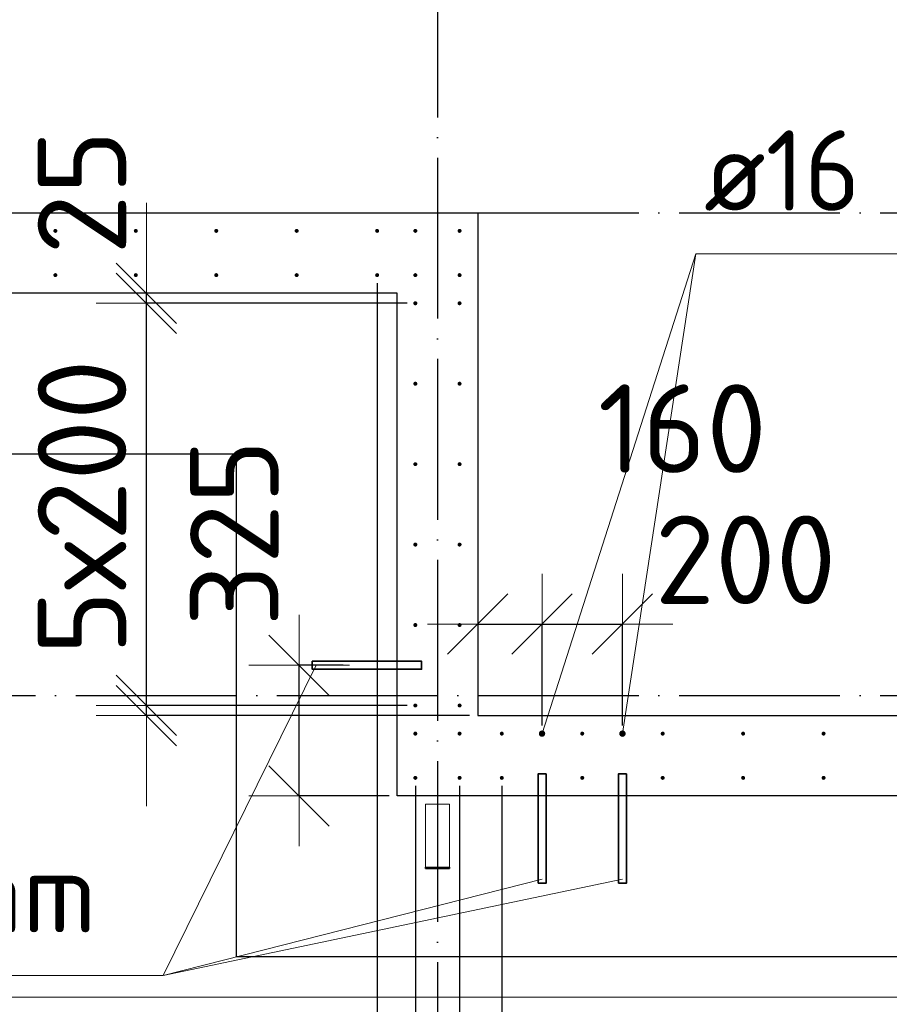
# Model space of a CAD drawing. Header units: millimetres. Extents: x 123094 to 184385, y 26948 to 48500.
# Tile 4 of 108: x 127561 to 129723, y 29232 to 31680. Entities that reach past the tile are written whole.
import ezdxf

# ---------------------------------------------------------------- set-up
doc = ezdxf.new("R2010")
doc.units = ezdxf.units.MM
doc.header["$PDMODE"] = 65
for name, pattern in [('______11', [500, 400, -50, 0, -50]), ('______2', [270, 200, -70]), ('______5', [1100, 800, -100, 100, -100])]:
    doc.linetypes.add(name, pattern=pattern)
for name, color, linetype, lineweight in [('Standard', 7, 'Continuous', 25), ('Арм.стержн. Выпуски', 180, 'Continuous', 35), ('Размерная линия_ общее', 7, 'Continuous', 13), ('Стальная конструкция_ общее', 7, 'Continuous', 25), ('Стена_ общее', 7, 'Continuous', 35), ('Фундамент_ общее', 7, 'Continuous', 35)]:
    doc.layers.add(name, color=color, linetype=linetype, lineweight=lineweight)
doc.layers.add('Осевая линия_ общее', color=7, linetype='______5', lineweight=13, true_color=0xa0a0a0)
doc.styles.add('ISOCPEUR', font='ISOCPEUR')
doc.dimstyles.new('DIMSTYLE_3', dxfattribs={"dimtxt": 220, "dimasz": 250, "dimexe": 0, "dimexo": 0, "dimgap": 110, "dimtad": 2, "dimdec": 0, "dimrnd": 5, "dimzin": 12, "dimdsep": 46, "dimtxsty": 'ISOCPEUR', "dimblk1": 'ALL_ML_STRICH', "dimblk2": 'ALL_ML_STRICH', "dimsah": 1, "dimcen": 0, "dimclrd": 7, "dimclre": 256, "dimclrt": 7, "dimadec": 0, "dimazin": 0, "dimtfac": 1, "dimtdec": 0, "dimtix": 1, "dimtmove": 2, "dimatfit": 3, "dimfxl": 0, "dimtzin": 0, "dimlwd": 0, "dimlwe": -3, "dimarcsym": 0})
doc.dimstyles.new('DIMSTYLE_5', dxfattribs={"dimtxt": 220, "dimasz": 250, "dimexe": 0, "dimexo": 0, "dimgap": 110, "dimtad": 2, "dimdec": 0, "dimrnd": 5, "dimzin": 12, "dimdsep": 46, "dimtxsty": 'ISOCPEUR', "dimblk1": 'ALL_ML_STRICH', "dimblk2": 'ALL_ML_STRICH', "dimsah": 1, "dimcen": 0, "dimclrd": 7, "dimclre": 256, "dimclrt": 7, "dimadec": 0, "dimazin": 0, "dimtfac": 1, "dimtdec": 0, "dimtix": 1, "dimtmove": 2, "dimatfit": 3, "dimfxl": 0, "dimtvp": 1.2, "dimtzin": 0, "dimlwd": 0, "dimlwe": -3, "dimarcsym": 0})
doc.dimstyles.new('DIMSTYLE_7', dxfattribs={"dimtxt": 220, "dimasz": 250, "dimexe": 0, "dimexo": 0, "dimgap": 110, "dimtad": 0, "dimdec": 0, "dimrnd": 5, "dimzin": 12, "dimdsep": 46, "dimtxsty": 'ISOCPEUR', "dimblk1": 'ALL_ML_STRICH', "dimblk2": 'ALL_ML_STRICH', "dimsah": 1, "dimcen": 0, "dimclrd": 7, "dimclre": 256, "dimclrt": 7, "dimadec": 0, "dimazin": 0, "dimtfac": 1, "dimtdec": 0, "dimtix": 1, "dimtmove": 2, "dimatfit": 3, "dimfxl": 0, "dimtvp": 1.2, "dimtzin": 0, "dimlwd": 0, "dimlwe": -3, "dimarcsym": 0})

# ---------------------------------------------------------------- blocks, each defined once
blk = doc.blocks.new('ALL_ML_STRICH')
at = {"color": 0, "linetype": 'ByBlock', "lineweight": -2}
for p, q in [((0, -0.5), (0, 0.5)), ((-0.3, -0.3), (0.3, 0.3)), ((-1, 0), (0.5, 0))]:
    blk.add_line(p, q, dxfattribs=at)
blk = doc.blocks.new('*D135')
at = {"layer": 'DEFPOINTS', "color": 7, "linetype": 'Continuous', "lineweight": 13, "transparency": 33554687}
for p in [(128700, 30445.4), (128700, 30177.2), (128860, 29905)]:
    blk.add_point(p, dxfattribs=at)
at = {"layer": 'Размерная линия_ общее', "color": 253, "linetype": 'Continuous', "lineweight": -2, "true_color": 0xa0a0a0, "transparency": 33554687}
for p, q in [((128700, 30177.2), (128700, 30177.2)), ((128860, 29925), (128860, 30177.2))]:
    blk.add_line(p, q, dxfattribs=at)
at = {"layer": 'Размерная линия_ общее', "color": 7, "linetype": 'Continuous', "lineweight": -2, "transparency": 33554687}
blk.add_line((128700, 30177.2), (128860, 30177.2), dxfattribs=at)
at = {"layer": 'Размерная линия_ общее', "color": 7, "linetype": 'Continuous', "lineweight": 13, "transparency": 33554687, "xscale": 250, "yscale": 250, "zscale": 250, "rotation": 180}
blk.add_blockref('ALL_ML_STRICH', (128700, 30177.2), dxfattribs=at)
at = {"layer": 'Размерная линия_ общее', "color": 7, "linetype": 'Continuous', "lineweight": 13, "transparency": 33554687, "xscale": 250, "yscale": 250, "zscale": 250}
blk.add_blockref('ALL_ML_STRICH', (128860, 30177.2), dxfattribs=at)
at = {"layer": 'Размерная линия_ общее', "color": 7, "linetype": 'Continuous', "lineweight": 13, "transparency": 33554687, "insert": (129208.9, 30663.4), "char_height": 220, "width": 660, "attachment_point": 5, "style": 'ISOCPEUR'}
blk.add_mtext('\\A1;{160}', dxfattribs=at)
blk = doc.blocks.new('*D136')
at = {"layer": 'DEFPOINTS', "color": 7, "linetype": 'Continuous', "lineweight": 13, "transparency": 33554687}
for p in [(128860, 30177.2), (128860, 29905), (129060, 29905)]:
    blk.add_point(p, dxfattribs=at)
at = {"layer": 'Размерная линия_ общее', "color": 253, "linetype": 'Continuous', "lineweight": -2, "true_color": 0xa0a0a0, "transparency": 33554687}
for p, q in [((128860, 29925), (128860, 30177.2)), ((129060, 29925), (129060, 30177.2))]:
    blk.add_line(p, q, dxfattribs=at)
at = {"layer": 'Размерная линия_ общее', "color": 7, "linetype": 'Continuous', "lineweight": -2, "transparency": 33554687}
blk.add_line((128860, 30177.2), (129060, 30177.2), dxfattribs=at)
at = {"layer": 'Размерная линия_ общее', "color": 7, "linetype": 'Continuous', "lineweight": 13, "transparency": 33554687, "xscale": 250, "yscale": 250, "zscale": 250, "rotation": 180}
blk.add_blockref('ALL_ML_STRICH', (128860, 30177.2), dxfattribs=at)
at = {"layer": 'Размерная линия_ общее', "color": 7, "linetype": 'Continuous', "lineweight": 13, "transparency": 33554687, "xscale": 250, "yscale": 250, "zscale": 250}
blk.add_blockref('ALL_ML_STRICH', (129060, 30177.2), dxfattribs=at)
at = {"layer": 'Размерная линия_ общее', "color": 7, "linetype": 'Continuous', "lineweight": 13, "transparency": 33554687, "insert": (129365.8, 30337.2), "char_height": 220, "width": 660, "attachment_point": 5, "style": 'ISOCPEUR'}
blk.add_mtext('\\A1;{200}', dxfattribs=at)
blk = doc.blocks.new('*D207')
at = {"layer": 'DEFPOINTS', "color": 7, "linetype": 'Continuous', "lineweight": 13, "transparency": 33554687}
for p in [(128385.2, 30075), (128256, 29750), (128500, 29750)]:
    blk.add_point(p, dxfattribs=at)
at = {"layer": 'Размерная линия_ общее', "color": 253, "linetype": 'Continuous', "lineweight": -2, "true_color": 0xa0a0a0, "transparency": 33554687}
for p, q in [((128365.2, 30075), (128256, 30075)), ((128480, 29750), (128256, 29750))]:
    blk.add_line(p, q, dxfattribs=at)
at = {"layer": 'Размерная линия_ общее', "color": 7, "linetype": 'Continuous', "lineweight": -2, "transparency": 33554687}
blk.add_line((128256, 29750), (128256, 30075), dxfattribs=at)
at = {"layer": 'Размерная линия_ общее', "color": 7, "linetype": 'Continuous', "lineweight": 13, "transparency": 33554687, "xscale": 250, "yscale": 250, "zscale": 250}
for p, rotation in [((128256, 30075), 90), ((128256, 29750), 270)]:
    blk.add_blockref('ALL_ML_STRICH', p, dxfattribs=dict(at, rotation=rotation))
at = {"layer": 'Размерная линия_ общее', "color": 7, "linetype": 'Continuous', "lineweight": 13, "transparency": 33554687, "insert": (128095, 30404), "char_height": 220, "width": 660, "attachment_point": 5, "rotation": 90, "style": 'ISOCPEUR'}
blk.add_mtext('\\A1;{325}', dxfattribs=at)
blk = doc.blocks.new('*D208')
at = {"layer": 'DEFPOINTS', "color": 7, "linetype": 'Continuous', "lineweight": 13, "transparency": 33554687}
for p in [(128545, 29975), (127876.2, 29950), (128700, 29950)]:
    blk.add_point(p, dxfattribs=at)
at = {"layer": 'Размерная линия_ общее', "color": 253, "linetype": 'Continuous', "lineweight": -2, "true_color": 0xa0a0a0, "transparency": 33554687}
for p, q in [((128525, 29975), (127876.2, 29975)), ((128680, 29950), (127876.2, 29950))]:
    blk.add_line(p, q, dxfattribs=at)
at = {"layer": 'Размерная линия_ общее', "color": 7, "linetype": 'Continuous', "lineweight": -2, "transparency": 33554687}
blk.add_line((127876.2, 29950), (127876.2, 29975), dxfattribs=at)
at = {"layer": 'Размерная линия_ общее', "color": 7, "linetype": 'Continuous', "lineweight": 13, "transparency": 33554687, "xscale": 250, "yscale": 250, "zscale": 250}
for p, rotation in [((127876.2, 29950), 270), ((127876.2, 29975), 90)]:
    blk.add_blockref('ALL_ML_STRICH', p, dxfattribs=dict(at, rotation=rotation))
at = {"layer": 'Размерная линия_ общее', "color": 7, "linetype": 'Continuous', "lineweight": 13, "transparency": 33554687, "insert": (127323.6, 30234.2), "char_height": 220, "width": 440, "attachment_point": 5, "rotation": 90, "style": 'ISOCPEUR'}
blk.add_mtext('\\A1;{25}', dxfattribs=at)
blk = doc.blocks.new('*D209')
at = {"layer": 'DEFPOINTS', "color": 7, "linetype": 'Continuous', "lineweight": 13, "transparency": 33554687}
for p in [(128545, 30975), (127876.2, 29975), (128545, 29975)]:
    blk.add_point(p, dxfattribs=at)
at = {"layer": 'Размерная линия_ общее', "color": 253, "linetype": 'Continuous', "lineweight": -2, "true_color": 0xa0a0a0, "transparency": 33554687}
for p, q in [((128525, 30975), (127876.2, 30975)), ((128525, 29975), (127876.2, 29975))]:
    blk.add_line(p, q, dxfattribs=at)
at = {"layer": 'Размерная линия_ общее', "color": 7, "linetype": 'Continuous', "lineweight": -2, "transparency": 33554687}
blk.add_line((127876.2, 29975), (127876.2, 30975), dxfattribs=at)
at = {"layer": 'Размерная линия_ общее', "color": 7, "linetype": 'Continuous', "lineweight": 13, "transparency": 33554687, "xscale": 250, "yscale": 250, "zscale": 250}
for p, rotation in [((127876.2, 30975), 90), ((127876.2, 29975), 270)]:
    blk.add_blockref('ALL_ML_STRICH', p, dxfattribs=dict(at, rotation=rotation))
at = {"layer": 'Размерная линия_ общее', "color": 7, "linetype": 'Continuous', "lineweight": 13, "transparency": 33554687, "insert": (127606.2, 30101), "char_height": 220, "width": 11, "attachment_point": 1, "rotation": 90, "line_spacing_factor": 0.60241, "style": 'ISOCPEUR'}
blk.add_mtext('5х200', dxfattribs=at)
blk = doc.blocks.new('*D210')
at = {"layer": 'DEFPOINTS', "color": 7, "linetype": 'Continuous', "lineweight": 13, "transparency": 33554687}
for p in [(128054.7, 31000), (127876.2, 30975), (128545, 30975)]:
    blk.add_point(p, dxfattribs=at)
at = {"layer": 'Размерная линия_ общее', "color": 253, "linetype": 'Continuous', "lineweight": -2, "true_color": 0xa0a0a0, "transparency": 33554687}
for p, q in [((127876.2, 31000), (127876.2, 31000)), ((128525, 30975), (127876.2, 30975))]:
    blk.add_line(p, q, dxfattribs=at)
at = {"layer": 'Размерная линия_ общее', "color": 7, "linetype": 'Continuous', "lineweight": -2, "transparency": 33554687}
blk.add_line((127876.2, 30975), (127876.2, 31000), dxfattribs=at)
at = {"layer": 'Размерная линия_ общее', "color": 7, "linetype": 'Continuous', "lineweight": 13, "transparency": 33554687, "xscale": 250, "yscale": 250, "zscale": 250}
for p, rotation in [((127876.2, 30975), 270), ((127876.2, 31000), 90)]:
    blk.add_blockref('ALL_ML_STRICH', p, dxfattribs=dict(at, rotation=rotation))
at = {"layer": 'Размерная линия_ общее', "color": 7, "linetype": 'Continuous', "lineweight": 13, "transparency": 33554687, "insert": (127716.1, 31250.8), "char_height": 220, "width": 440, "attachment_point": 5, "rotation": 90, "style": 'ISOCPEUR'}
blk.add_mtext('\\A1;{25}', dxfattribs=at)
blk = doc.blocks.new('*D614')
at = {"layer": 'DEFPOINTS', "color": 7, "linetype": 'Continuous', "lineweight": 13, "transparency": 33554687}
for p in [(125450, 31045), (128450, 31045), (125450, 28639)]:
    blk.add_point(p, dxfattribs=at)
at = {"layer": 'Размерная линия_ общее', "color": 253, "linetype": 'Continuous', "lineweight": -2, "true_color": 0xa0a0a0, "transparency": 33554687}
for p, q in [((125450, 31025), (125450, 28639)), ((128450, 31025), (128450, 28639))]:
    blk.add_line(p, q, dxfattribs=at)
at = {"layer": 'Размерная линия_ общее', "color": 7, "linetype": 'Continuous', "lineweight": -2, "transparency": 33554687}
blk.add_line((125450, 28639), (128450, 28639), dxfattribs=at)
at = {"layer": 'Размерная линия_ общее', "color": 7, "linetype": 'Continuous', "lineweight": 13, "transparency": 33554687, "xscale": 250, "yscale": 250, "zscale": 250, "rotation": 180}
blk.add_blockref('ALL_ML_STRICH', (125450, 28639), dxfattribs=at)
at = {"layer": 'Размерная линия_ общее', "color": 7, "linetype": 'Continuous', "lineweight": 13, "transparency": 33554687, "xscale": 250, "yscale": 250, "zscale": 250}
blk.add_blockref('ALL_ML_STRICH', (128450, 28639), dxfattribs=at)
at = {"layer": 'Размерная линия_ общее', "color": 7, "linetype": 'Continuous', "lineweight": 13, "transparency": 33554687, "insert": (126136, 28909), "char_height": 220, "width": 11, "attachment_point": 1, "line_spacing_factor": 0.60241, "style": 'ISOCPEUR'}
blk.add_mtext('15х200=3000', dxfattribs=at)
blk = doc.blocks.new('*D615')
at = {"layer": 'DEFPOINTS', "color": 7, "linetype": 'Continuous', "lineweight": 13, "transparency": 33554687}
for p in [(128450, 31045), (128545, 29795), (128450, 28639)]:
    blk.add_point(p, dxfattribs=at)
at = {"layer": 'Размерная линия_ общее', "color": 253, "linetype": 'Continuous', "lineweight": -2, "true_color": 0xa0a0a0, "transparency": 33554687}
for p, q in [((128450, 31025), (128450, 28639)), ((128545, 29775), (128545, 28639))]:
    blk.add_line(p, q, dxfattribs=at)
at = {"layer": 'Размерная линия_ общее', "color": 7, "linetype": 'Continuous', "lineweight": -2, "transparency": 33554687}
blk.add_line((128450, 28639), (128545, 28639), dxfattribs=at)
at = {"layer": 'Размерная линия_ общее', "color": 7, "linetype": 'Continuous', "lineweight": 13, "transparency": 33554687, "xscale": 250, "yscale": 250, "zscale": 250}
blk.add_blockref('ALL_ML_STRICH', (128545, 28639), dxfattribs=at)
at = {"layer": 'Размерная линия_ общее', "color": 7, "linetype": 'Continuous', "lineweight": 13, "transparency": 33554687, "xscale": 250, "yscale": 250, "zscale": 250, "rotation": 180}
blk.add_blockref('ALL_ML_STRICH', (128450, 28639), dxfattribs=at)
at = {"layer": 'Размерная линия_ общее', "color": 7, "linetype": 'Continuous', "lineweight": 13, "transparency": 33554687, "insert": (128236.1, 28453.7), "char_height": 220, "width": 440, "attachment_point": 5, "style": 'ISOCPEUR'}
blk.add_mtext('\\A1;{95}', dxfattribs=at)
blk = doc.blocks.new('*D616')
at = {"layer": 'DEFPOINTS', "color": 7, "linetype": 'Continuous', "lineweight": 13, "transparency": 33554687}
for p in [(128545, 29795), (128655, 29795), (128545, 28639)]:
    blk.add_point(p, dxfattribs=at)
at = {"layer": 'Размерная линия_ общее', "color": 253, "linetype": 'Continuous', "lineweight": -2, "true_color": 0xa0a0a0, "transparency": 33554687}
for p, q in [((128545, 29775), (128545, 28639)), ((128655, 29775), (128655, 28639))]:
    blk.add_line(p, q, dxfattribs=at)
at = {"layer": 'Размерная линия_ общее', "color": 7, "linetype": 'Continuous', "lineweight": -2, "transparency": 33554687}
blk.add_line((128545, 28639), (128655, 28639), dxfattribs=at)
at = {"layer": 'Размерная линия_ общее', "color": 7, "linetype": 'Continuous', "lineweight": 13, "transparency": 33554687, "xscale": 250, "yscale": 250, "zscale": 250}
blk.add_blockref('ALL_ML_STRICH', (128655, 28639), dxfattribs=at)
at = {"layer": 'Размерная линия_ общее', "color": 7, "linetype": 'Continuous', "lineweight": 13, "transparency": 33554687, "xscale": 250, "yscale": 250, "zscale": 250, "rotation": 180}
blk.add_blockref('ALL_ML_STRICH', (128545, 28639), dxfattribs=at)
at = {"layer": 'Размерная линия_ общее', "color": 7, "linetype": 'Continuous', "lineweight": 13, "transparency": 33554687, "insert": (129118.6, 28452.5), "char_height": 220, "width": 660, "attachment_point": 5, "style": 'ISOCPEUR'}
blk.add_mtext('\\A1;{110}', dxfattribs=at)
blk = doc.blocks.new('*D617')
at = {"layer": 'DEFPOINTS', "color": 7, "linetype": 'Continuous', "lineweight": 13, "transparency": 33554687}
for p in [(128655, 29795), (128760, 29795), (128655, 28639)]:
    blk.add_point(p, dxfattribs=at)
at = {"layer": 'Размерная линия_ общее', "color": 253, "linetype": 'Continuous', "lineweight": -2, "true_color": 0xa0a0a0, "transparency": 33554687}
for p, q in [((128655, 29775), (128655, 28639)), ((128760, 29775), (128760, 28639))]:
    blk.add_line(p, q, dxfattribs=at)
at = {"layer": 'Размерная линия_ общее', "color": 7, "linetype": 'Continuous', "lineweight": -2, "transparency": 33554687}
blk.add_line((128655, 28639), (128760, 28639), dxfattribs=at)
at = {"layer": 'Размерная линия_ общее', "color": 7, "linetype": 'Continuous', "lineweight": 13, "transparency": 33554687, "xscale": 250, "yscale": 250, "zscale": 250}
blk.add_blockref('ALL_ML_STRICH', (128760, 28639), dxfattribs=at)
at = {"layer": 'Размерная линия_ общее', "color": 7, "linetype": 'Continuous', "lineweight": 13, "transparency": 33554687, "xscale": 250, "yscale": 250, "zscale": 250, "rotation": 180}
blk.add_blockref('ALL_ML_STRICH', (128655, 28639), dxfattribs=at)
at = {"layer": 'Размерная линия_ общее', "color": 7, "linetype": 'Continuous', "lineweight": 13, "transparency": 33554687, "insert": (129031.8, 29098.9), "char_height": 220, "width": 660, "attachment_point": 5, "style": 'ISOCPEUR'}
blk.add_mtext('\\A1;{105}', dxfattribs=at)
blk = doc.blocks.new('*D618')
at = {"layer": 'DEFPOINTS', "color": 7, "linetype": 'Continuous', "lineweight": 13, "transparency": 33554687}
for p in [(128760, 29795), (132360, 29795), (128760, 28639)]:
    blk.add_point(p, dxfattribs=at)
at = {"layer": 'Размерная линия_ общее', "color": 253, "linetype": 'Continuous', "lineweight": -2, "true_color": 0xa0a0a0, "transparency": 33554687}
for p, q in [((128760, 29775), (128760, 28639)), ((132360, 29775), (132360, 28639))]:
    blk.add_line(p, q, dxfattribs=at)
at = {"layer": 'Размерная линия_ общее', "color": 7, "linetype": 'Continuous', "lineweight": -2, "transparency": 33554687}
blk.add_line((128760, 28639), (132360, 28639), dxfattribs=at)
at = {"layer": 'Размерная линия_ общее', "color": 7, "linetype": 'Continuous', "lineweight": 13, "transparency": 33554687, "xscale": 250, "yscale": 250, "zscale": 250, "rotation": 180}
blk.add_blockref('ALL_ML_STRICH', (128760, 28639), dxfattribs=at)
at = {"layer": 'Размерная линия_ общее', "color": 7, "linetype": 'Continuous', "lineweight": 13, "transparency": 33554687, "xscale": 250, "yscale": 250, "zscale": 250}
blk.add_blockref('ALL_ML_STRICH', (132360, 28639), dxfattribs=at)
at = {"layer": 'Размерная линия_ общее', "color": 7, "linetype": 'Continuous', "lineweight": 13, "transparency": 33554687, "insert": (129746, 28909), "char_height": 220, "width": 11, "attachment_point": 1, "line_spacing_factor": 0.60241, "style": 'ISOCPEUR'}
blk.add_mtext('18х200=3600', dxfattribs=at)

msp = doc.modelspace()

# ---------------------------------------------------------------- hatches: boundary and pattern name
at = {"layer": 'Арм.стержн. Выпуски', "linetype": 'Continuous', "lineweight": 35, "transparency": 33554687}
for color, points in [(4, [(127655, 31155), (127654.6, 31156.9), (127653.5, 31158.5), (127651.9, 31159.6), (127650, 31160), (127648.1, 31159.6), (127646.5, 31158.5), (127645.4, 31156.9), (127645, 31155), (127645.4, 31153.1), (127646.5, 31151.5), (127648.1, 31150.4), (127650, 31150), (127651.9, 31150.4), (127653.5, 31151.5), (127654.6, 31153.1)]), (4, [(127855, 31155), (127854.6, 31156.9), (127853.5, 31158.5), (127851.9, 31159.6), (127850, 31160), (127848.1, 31159.6), (127846.5, 31158.5), (127845.4, 31156.9), (127845, 31155), (127845.4, 31153.1), (127846.5, 31151.5), (127848.1, 31150.4), (127850, 31150), (127851.9, 31150.4), (127853.5, 31151.5), (127854.6, 31153.1)]), (4, [(128055, 31155), (128054.6, 31156.9), (128053.5, 31158.5), (128051.9, 31159.6), (128050, 31160), (128048.1, 31159.6), (128046.5, 31158.5), (128045.4, 31156.9), (128045, 31155), (128045.4, 31153.1), (128046.5, 31151.5), (128048.1, 31150.4), (128050, 31150), (128051.9, 31150.4), (128053.5, 31151.5), (128054.6, 31153.1)]), (4, [(128255, 31155), (128254.6, 31156.9), (128253.5, 31158.5), (128251.9, 31159.6), (128250, 31160), (128248.1, 31159.6), (128246.5, 31158.5), (128245.4, 31156.9), (128245, 31155), (128245.4, 31153.1), (128246.5, 31151.5), (128248.1, 31150.4), (128250, 31150), (128251.9, 31150.4), (128253.5, 31151.5), (128254.6, 31153.1)]), (4, [(128455, 31155), (128454.6, 31156.9), (128453.5, 31158.5), (128451.9, 31159.6), (128450, 31160), (128448.1, 31159.6), (128446.5, 31158.5), (128445.4, 31156.9), (128445, 31155), (128445.4, 31153.1), (128446.5, 31151.5), (128448.1, 31150.4), (128450, 31150), (128451.9, 31150.4), (128453.5, 31151.5), (128454.6, 31153.1)]), (4, [(128550, 31155), (128549.6, 31156.9), (128548.5, 31158.5), (128546.9, 31159.6), (128545, 31160), (128543.1, 31159.6), (128541.5, 31158.5), (128540.4, 31156.9), (128540, 31155), (128540.4, 31153.1), (128541.5, 31151.5), (128543.1, 31150.4), (128545, 31150), (128546.9, 31150.4), (128548.5, 31151.5), (128549.6, 31153.1)]), (4, [(128660, 31155), (128659.6, 31156.9), (128658.5, 31158.5), (128656.9, 31159.6), (128655, 31160), (128653.1, 31159.6), (128651.5, 31158.5), (128650.4, 31156.9), (128650, 31155), (128650.4, 31153.1), (128651.5, 31151.5), (128653.1, 31150.4), (128655, 31150), (128656.9, 31150.4), (128658.5, 31151.5), (128659.6, 31153.1)]), (4, [(127655, 31045), (127654.6, 31046.9), (127653.5, 31048.5), (127651.9, 31049.6), (127650, 31050), (127648.1, 31049.6), (127646.5, 31048.5), (127645.4, 31046.9), (127645, 31045), (127645.4, 31043.1), (127646.5, 31041.5), (127648.1, 31040.4), (127650, 31040), (127651.9, 31040.4), (127653.5, 31041.5), (127654.6, 31043.1)]), (4, [(127855, 31045), (127854.6, 31046.9), (127853.5, 31048.5), (127851.9, 31049.6), (127850, 31050), (127848.1, 31049.6), (127846.5, 31048.5), (127845.4, 31046.9), (127845, 31045), (127845.4, 31043.1), (127846.5, 31041.5), (127848.1, 31040.4), (127850, 31040), (127851.9, 31040.4), (127853.5, 31041.5), (127854.6, 31043.1)]), (4, [(128055, 31045), (128054.6, 31046.9), (128053.5, 31048.5), (128051.9, 31049.6), (128050, 31050), (128048.1, 31049.6), (128046.5, 31048.5), (128045.4, 31046.9), (128045, 31045), (128045.4, 31043.1), (128046.5, 31041.5), (128048.1, 31040.4), (128050, 31040), (128051.9, 31040.4), (128053.5, 31041.5), (128054.6, 31043.1)]), (4, [(128255, 31045), (128254.6, 31046.9), (128253.5, 31048.5), (128251.9, 31049.6), (128250, 31050), (128248.1, 31049.6), (128246.5, 31048.5), (128245.4, 31046.9), (128245, 31045), (128245.4, 31043.1), (128246.5, 31041.5), (128248.1, 31040.4), (128250, 31040), (128251.9, 31040.4), (128253.5, 31041.5), (128254.6, 31043.1)]), (4, [(128455, 31045), (128454.6, 31046.9), (128453.5, 31048.5), (128451.9, 31049.6), (128450, 31050), (128448.1, 31049.6), (128446.5, 31048.5), (128445.4, 31046.9), (128445, 31045), (128445.4, 31043.1), (128446.5, 31041.5), (128448.1, 31040.4), (128450, 31040), (128451.9, 31040.4), (128453.5, 31041.5), (128454.6, 31043.1)]), (4, [(128550, 31045), (128549.6, 31046.9), (128548.5, 31048.5), (128546.9, 31049.6), (128545, 31050), (128543.1, 31049.6), (128541.5, 31048.5), (128540.4, 31046.9), (128540, 31045), (128540.4, 31043.1), (128541.5, 31041.5), (128543.1, 31040.4), (128545, 31040), (128546.9, 31040.4), (128548.5, 31041.5), (128549.6, 31043.1)]), (4, [(128660, 31045), (128659.6, 31046.9), (128658.5, 31048.5), (128656.9, 31049.6), (128655, 31050), (128653.1, 31049.6), (128651.5, 31048.5), (128650.4, 31046.9), (128650, 31045), (128650.4, 31043.1), (128651.5, 31041.5), (128653.1, 31040.4), (128655, 31040), (128656.9, 31040.4), (128658.5, 31041.5), (128659.6, 31043.1)]), (4, [(128550, 30975), (128549.6, 30976.9), (128548.5, 30978.5), (128546.9, 30979.6), (128545, 30980), (128543.1, 30979.6), (128541.5, 30978.5), (128540.4, 30976.9), (128540, 30975), (128540.4, 30973.1), (128541.5, 30971.5), (128543.1, 30970.4), (128545, 30970), (128546.9, 30970.4), (128548.5, 30971.5), (128549.6, 30973.1)]), (4, [(128660, 30975), (128659.6, 30976.9), (128658.5, 30978.5), (128656.9, 30979.6), (128655, 30980), (128653.1, 30979.6), (128651.5, 30978.5), (128650.4, 30976.9), (128650, 30975), (128650.4, 30973.1), (128651.5, 30971.5), (128653.1, 30970.4), (128655, 30970), (128656.9, 30970.4), (128658.5, 30971.5), (128659.6, 30973.1)]), (4, [(128550, 30775), (128549.6, 30776.9), (128548.5, 30778.5), (128546.9, 30779.6), (128545, 30780), (128543.1, 30779.6), (128541.5, 30778.5), (128540.4, 30776.9), (128540, 30775), (128540.4, 30773.1), (128541.5, 30771.5), (128543.1, 30770.4), (128545, 30770), (128546.9, 30770.4), (128548.5, 30771.5), (128549.6, 30773.1)]), (4, [(128660, 30775), (128659.6, 30776.9), (128658.5, 30778.5), (128656.9, 30779.6), (128655, 30780), (128653.1, 30779.6), (128651.5, 30778.5), (128650.4, 30776.9), (128650, 30775), (128650.4, 30773.1), (128651.5, 30771.5), (128653.1, 30770.4), (128655, 30770), (128656.9, 30770.4), (128658.5, 30771.5), (128659.6, 30773.1)]), (4, [(128550, 30575), (128549.6, 30576.9), (128548.5, 30578.5), (128546.9, 30579.6), (128545, 30580), (128543.1, 30579.6), (128541.5, 30578.5), (128540.4, 30576.9), (128540, 30575), (128540.4, 30573.1), (128541.5, 30571.5), (128543.1, 30570.4), (128545, 30570), (128546.9, 30570.4), (128548.5, 30571.5), (128549.6, 30573.1)]), (4, [(128660, 30575), (128659.6, 30576.9), (128658.5, 30578.5), (128656.9, 30579.6), (128655, 30580), (128653.1, 30579.6), (128651.5, 30578.5), (128650.4, 30576.9), (128650, 30575), (128650.4, 30573.1), (128651.5, 30571.5), (128653.1, 30570.4), (128655, 30570), (128656.9, 30570.4), (128658.5, 30571.5), (128659.6, 30573.1)]), (4, [(128550, 30375), (128549.6, 30376.9), (128548.5, 30378.5), (128546.9, 30379.6), (128545, 30380), (128543.1, 30379.6), (128541.5, 30378.5), (128540.4, 30376.9), (128540, 30375), (128540.4, 30373.1), (128541.5, 30371.5), (128543.1, 30370.4), (128545, 30370), (128546.9, 30370.4), (128548.5, 30371.5), (128549.6, 30373.1)]), (4, [(128660, 30375), (128659.6, 30376.9), (128658.5, 30378.5), (128656.9, 30379.6), (128655, 30380), (128653.1, 30379.6), (128651.5, 30378.5), (128650.4, 30376.9), (128650, 30375), (128650.4, 30373.1), (128651.5, 30371.5), (128653.1, 30370.4), (128655, 30370), (128656.9, 30370.4), (128658.5, 30371.5), (128659.6, 30373.1)]), (4, [(128550, 30175), (128549.6, 30176.9), (128548.5, 30178.5), (128546.9, 30179.6), (128545, 30180), (128543.1, 30179.6), (128541.5, 30178.5), (128540.4, 30176.9), (128540, 30175), (128540.4, 30173.1), (128541.5, 30171.5), (128543.1, 30170.4), (128545, 30170), (128546.9, 30170.4), (128548.5, 30171.5), (128549.6, 30173.1)]), (4, [(128660, 30175), (128659.6, 30176.9), (128658.5, 30178.5), (128656.9, 30179.6), (128655, 30180), (128653.1, 30179.6), (128651.5, 30178.5), (128650.4, 30176.9), (128650, 30175), (128650.4, 30173.1), (128651.5, 30171.5), (128653.1, 30170.4), (128655, 30170), (128656.9, 30170.4), (128658.5, 30171.5), (128659.6, 30173.1)]), (4, [(128550, 29975), (128549.6, 29976.9), (128548.5, 29978.5), (128546.9, 29979.6), (128545, 29980), (128543.1, 29979.6), (128541.5, 29978.5), (128540.4, 29976.9), (128540, 29975), (128540.4, 29973.1), (128541.5, 29971.5), (128543.1, 29970.4), (128545, 29970), (128546.9, 29970.4), (128548.5, 29971.5), (128549.6, 29973.1)]), (4, [(128660, 29975), (128659.6, 29976.9), (128658.5, 29978.5), (128656.9, 29979.6), (128655, 29980), (128653.1, 29979.6), (128651.5, 29978.5), (128650.4, 29976.9), (128650, 29975), (128650.4, 29973.1), (128651.5, 29971.5), (128653.1, 29970.4), (128655, 29970), (128656.9, 29970.4), (128658.5, 29971.5), (128659.6, 29973.1)]), (4, [(128550, 29905), (128549.6, 29906.9), (128548.5, 29908.5), (128546.9, 29909.6), (128545, 29910), (128543.1, 29909.6), (128541.5, 29908.5), (128540.4, 29906.9), (128540, 29905), (128540.4, 29903.1), (128541.5, 29901.5), (128543.1, 29900.4), (128545, 29900), (128546.9, 29900.4), (128548.5, 29901.5), (128549.6, 29903.1)]), (4, [(128550, 29905), (128549.6, 29906.9), (128548.5, 29908.5), (128546.9, 29909.6), (128545, 29910), (128543.1, 29909.6), (128541.5, 29908.5), (128540.4, 29906.9), (128540, 29905), (128540.4, 29903.1), (128541.5, 29901.5), (128543.1, 29900.4), (128545, 29900), (128546.9, 29900.4), (128548.5, 29901.5), (128549.6, 29903.1)]), (4, [(128660, 29905), (128659.6, 29906.9), (128658.5, 29908.5), (128656.9, 29909.6), (128655, 29910), (128653.1, 29909.6), (128651.5, 29908.5), (128650.4, 29906.9), (128650, 29905), (128650.4, 29903.1), (128651.5, 29901.5), (128653.1, 29900.4), (128655, 29900), (128656.9, 29900.4), (128658.5, 29901.5), (128659.6, 29903.1)]), (4, [(128660, 29905), (128659.6, 29906.9), (128658.5, 29908.5), (128656.9, 29909.6), (128655, 29910), (128653.1, 29909.6), (128651.5, 29908.5), (128650.4, 29906.9), (128650, 29905), (128650.4, 29903.1), (128651.5, 29901.5), (128653.1, 29900.4), (128655, 29900), (128656.9, 29900.4), (128658.5, 29901.5), (128659.6, 29903.1)]), (4, [(128765, 29905), (128764.6, 29906.9), (128763.5, 29908.5), (128761.9, 29909.6), (128760, 29910), (128758.1, 29909.6), (128756.5, 29908.5), (128755.4, 29906.9), (128755, 29905), (128755.4, 29903.1), (128756.5, 29901.5), (128758.1, 29900.4), (128760, 29900), (128761.9, 29900.4), (128763.5, 29901.5), (128764.6, 29903.1)]), (7, [(128868, 29905), (128867.4, 29908.1), (128865.7, 29910.7), (128863.1, 29912.4), (128860, 29913), (128856.9, 29912.4), (128854.3, 29910.7), (128852.6, 29908.1), (128852, 29905), (128852.6, 29901.9), (128854.3, 29899.3), (128856.9, 29897.6), (128860, 29897), (128863.1, 29897.6), (128865.7, 29899.3), (128867.4, 29901.9)]), (4, [(128965, 29905), (128964.6, 29906.9), (128963.5, 29908.5), (128961.9, 29909.6), (128960, 29910), (128958.1, 29909.6), (128956.5, 29908.5), (128955.4, 29906.9), (128955, 29905), (128955.4, 29903.1), (128956.5, 29901.5), (128958.1, 29900.4), (128960, 29900), (128961.9, 29900.4), (128963.5, 29901.5), (128964.6, 29903.1)]), (7, [(129068, 29905), (129067.4, 29908.1), (129065.7, 29910.7), (129063.1, 29912.4), (129060, 29913), (129056.9, 29912.4), (129054.3, 29910.7), (129052.6, 29908.1), (129052, 29905), (129052.6, 29901.9), (129054.3, 29899.3), (129056.9, 29897.6), (129060, 29897), (129063.1, 29897.6), (129065.7, 29899.3), (129067.4, 29901.9)]), (4, [(129165, 29905), (129164.6, 29906.9), (129163.5, 29908.5), (129161.9, 29909.6), (129160, 29910), (129158.1, 29909.6), (129156.5, 29908.5), (129155.4, 29906.9), (129155, 29905), (129155.4, 29903.1), (129156.5, 29901.5), (129158.1, 29900.4), (129160, 29900), (129161.9, 29900.4), (129163.5, 29901.5), (129164.6, 29903.1)]), (4, [(129365, 29905), (129364.6, 29906.9), (129363.5, 29908.5), (129361.9, 29909.6), (129360, 29910), (129358.1, 29909.6), (129356.5, 29908.5), (129355.4, 29906.9), (129355, 29905), (129355.4, 29903.1), (129356.5, 29901.5), (129358.1, 29900.4), (129360, 29900), (129361.9, 29900.4), (129363.5, 29901.5), (129364.6, 29903.1)]), (4, [(129565, 29905), (129564.6, 29906.9), (129563.5, 29908.5), (129561.9, 29909.6), (129560, 29910), (129558.1, 29909.6), (129556.5, 29908.5), (129555.4, 29906.9), (129555, 29905), (129555.4, 29903.1), (129556.5, 29901.5), (129558.1, 29900.4), (129560, 29900), (129561.9, 29900.4), (129563.5, 29901.5), (129564.6, 29903.1)]), (4, [(128550, 29795), (128549.6, 29796.9), (128548.5, 29798.5), (128546.9, 29799.6), (128545, 29800), (128543.1, 29799.6), (128541.5, 29798.5), (128540.4, 29796.9), (128540, 29795), (128540.4, 29793.1), (128541.5, 29791.5), (128543.1, 29790.4), (128545, 29790), (128546.9, 29790.4), (128548.5, 29791.5), (128549.6, 29793.1)]), (4, [(128550, 29795), (128549.6, 29796.9), (128548.5, 29798.5), (128546.9, 29799.6), (128545, 29800), (128543.1, 29799.6), (128541.5, 29798.5), (128540.4, 29796.9), (128540, 29795), (128540.4, 29793.1), (128541.5, 29791.5), (128543.1, 29790.4), (128545, 29790), (128546.9, 29790.4), (128548.5, 29791.5), (128549.6, 29793.1)]), (4, [(128660, 29795), (128659.6, 29796.9), (128658.5, 29798.5), (128656.9, 29799.6), (128655, 29800), (128653.1, 29799.6), (128651.5, 29798.5), (128650.4, 29796.9), (128650, 29795), (128650.4, 29793.1), (128651.5, 29791.5), (128653.1, 29790.4), (128655, 29790), (128656.9, 29790.4), (128658.5, 29791.5), (128659.6, 29793.1)]), (4, [(128660, 29795), (128659.6, 29796.9), (128658.5, 29798.5), (128656.9, 29799.6), (128655, 29800), (128653.1, 29799.6), (128651.5, 29798.5), (128650.4, 29796.9), (128650, 29795), (128650.4, 29793.1), (128651.5, 29791.5), (128653.1, 29790.4), (128655, 29790), (128656.9, 29790.4), (128658.5, 29791.5), (128659.6, 29793.1)]), (4, [(128765, 29795), (128764.6, 29796.9), (128763.5, 29798.5), (128761.9, 29799.6), (128760, 29800), (128758.1, 29799.6), (128756.5, 29798.5), (128755.4, 29796.9), (128755, 29795), (128755.4, 29793.1), (128756.5, 29791.5), (128758.1, 29790.4), (128760, 29790), (128761.9, 29790.4), (128763.5, 29791.5), (128764.6, 29793.1)]), (4, [(128965, 29795), (128964.6, 29796.9), (128963.5, 29798.5), (128961.9, 29799.6), (128960, 29800), (128958.1, 29799.6), (128956.5, 29798.5), (128955.4, 29796.9), (128955, 29795), (128955.4, 29793.1), (128956.5, 29791.5), (128958.1, 29790.4), (128960, 29790), (128961.9, 29790.4), (128963.5, 29791.5), (128964.6, 29793.1)]), (4, [(129165, 29795), (129164.6, 29796.9), (129163.5, 29798.5), (129161.9, 29799.6), (129160, 29800), (129158.1, 29799.6), (129156.5, 29798.5), (129155.4, 29796.9), (129155, 29795), (129155.4, 29793.1), (129156.5, 29791.5), (129158.1, 29790.4), (129160, 29790), (129161.9, 29790.4), (129163.5, 29791.5), (129164.6, 29793.1)]), (4, [(129365, 29795), (129364.6, 29796.9), (129363.5, 29798.5), (129361.9, 29799.6), (129360, 29800), (129358.1, 29799.6), (129356.5, 29798.5), (129355.4, 29796.9), (129355, 29795), (129355.4, 29793.1), (129356.5, 29791.5), (129358.1, 29790.4), (129360, 29790), (129361.9, 29790.4), (129363.5, 29791.5), (129364.6, 29793.1)]), (4, [(129565, 29795), (129564.6, 29796.9), (129563.5, 29798.5), (129561.9, 29799.6), (129560, 29800), (129558.1, 29799.6), (129556.5, 29798.5), (129555.4, 29796.9), (129555, 29795), (129555.4, 29793.1), (129556.5, 29791.5), (129558.1, 29790.4), (129560, 29790), (129561.9, 29790.4), (129563.5, 29791.5), (129564.6, 29793.1)])]:
    msp.add_hatch(color=color, dxfattribs=at).paths.add_polyline_path(points)

# ---------------------------------------------------------------- linework, layer by layer
at = {"layer": 'Standard', "color": 7, "linetype": 'Continuous', "lineweight": 13, "transparency": 33554687}
msp.add_lwpolyline([(125100, 29250), (167980, 29250), (167980, 48500), (125100, 48500), (125100, 29250)], dxfattribs=at)
at = {"layer": 'Арм.стержн. Выпуски', "color": 7, "linetype": 'Continuous', "lineweight": 13, "transparency": 33554687}
for p, q in [((129242.6, 31098.3), (128860, 29905)), ((129242.6, 31098.3), (129060, 29905)), ((129242.6, 31098.3), (131142.6, 31098.3)), ((127918.4, 29303.8), (128298.5, 30075)), ((127918.4, 29303.8), (128860, 29543)), ((127918.4, 29303.8), (129060, 29543)), ((125978.4, 29303.8), (127918.4, 29303.8))]:
    msp.add_line(p, q, dxfattribs=at)
at = {"layer": 'Арм.стержн. Выпуски', "color": 7, "linetype": 'Continuous', "lineweight": 35, "transparency": 33554687}
for points in [[(128288.5, 30085), (128560.5, 30085), (128560.5, 30065), (128288.5, 30065), (128288.5, 30085)], [(128850, 29533), (128850, 29805), (128870, 29805), (128870, 29533), (128850, 29533)], [(129050, 29533), (129050, 29805), (129070, 29805), (129070, 29533), (129050, 29533)]]:
    msp.add_lwpolyline(points, dxfattribs=at)
at = {"layer": 'Осевая линия_ общее', "color": 253, "linetype": '______11', "lineweight": -3, "true_color": 0xa0a0a0, "transparency": 33554687}
for p, q in [((128600, 46340), (128600, 27662.1)), ((125200, 31200), (169325.4, 31200)), ((125200, 30000), (169325.4, 30000))]:
    msp.add_line(p, q, dxfattribs=at)
at = {"layer": 'Стальная конструкция_ общее', "color": 253, "linetype": '______2', "lineweight": 18, "true_color": 0xababab, "transparency": 33554687}
for p, q in [((128570, 29573.1), (128570, 29730)), ((128570, 29730), (128630, 29730)), ((128570, 29573.1), (128570, 29730)), ((128570, 29730), (128630, 29730)), ((128630, 29730), (128630, 29573.1)), ((128630, 29730), (128630, 29573.1))]:
    msp.add_line(p, q, dxfattribs=at)
at = {"layer": 'Стальная конструкция_ общее', "color": 7, "linetype": 'Continuous', "lineweight": 25, "transparency": 33554687}
for p, q in [((128570, 29570), (128570, 29573.1)), ((128570, 29573.1), (128630, 29573.1)), ((128570, 29570), (128570, 29573.1)), ((128570, 29573.1), (128630, 29573.1)), ((128630, 29573.1), (128630, 29570)), ((128630, 29573.1), (128630, 29570)), ((128570, 29570), (128630, 29570)), ((128570, 29570), (128630, 29570))]:
    msp.add_line(p, q, dxfattribs=at)
at = {"layer": 'Стена_ общее', "color": 7, "linetype": 'Continuous', "lineweight": 25, "transparency": 33554687}
for p, q in [((125400, 31200), (128700, 31200)), ((125400, 31200), (128700, 31200)), ((128700, 31200), (128700, 31000)), ((128700, 31200), (128700, 31000)), ((128500, 31000), (125400, 31000)), ((128500, 31000), (125400, 31000)), ((128500, 29750), (128500, 31000)), ((128500, 29750), (128500, 31000)), ((128700, 31000), (128700, 29950)), ((128700, 31000), (128700, 29950)), ((128700, 29950), (132420, 29950)), ((128700, 29950), (132420, 29950)), ((128700, 29750), (128500, 29750)), ((128700, 29750), (128500, 29750)), ((132620, 29750), (128700, 29750)), ((132620, 29750), (128700, 29750))]:
    msp.add_line(p, q, dxfattribs=at)
at = {"layer": 'Фундамент_ общее', "color": 7, "lineweight": 25, "transparency": 33554687}
for p, q in [((128100, 30600), (125200, 30600)), ((128100, 29350), (128100, 30600)), ((133020, 29350), (128100, 29350))]:
    msp.add_line(p, q, dxfattribs=at)
at = {"layer": 'Фундамент_ общее', "color": 7, "linetype": 'Continuous', "lineweight": 25, "transparency": 33554687}
for p, q in [((128100, 30600), (125200, 30600)), ((128100, 29350), (128100, 30600)), ((133020, 29350), (128100, 29350))]:
    msp.add_line(p, q, dxfattribs=at)

# ---------------------------------------------------------------- texts
at = {"layer": 'Арм.стержн. Выпуски', "color": 7, "linetype": 'Continuous', "lineweight": 25, "transparency": 33554687, "char_height": 200, "attachment_point": 7, "style": 'ISOCPEUR'}
for s, insert, width in [('\\W0.96;ø16 L=2370mm ', (129262.6, 31205), 1955.018), ('\\W0.98;ø20 L=2785mm ', (125998.4, 29410.5), 1996.963)]:
    msp.add_mtext(s, dxfattribs=dict(at, insert=insert, width=width))

# ---------------------------------------------------------------- dimensions: what is measured, and where the dimension line sits
at = {"layer": 'Размерная линия_ общее', "color": 7, "linetype": 'Continuous', "lineweight": 13, "transparency": 33554687}
for base, p1, p2, picture, middle in [((127876.2, 31000), (128525, 30975), (127876.2, 31000), '*D210', (127716.1, 31250.8)), ((128256, 30075), (128480, 29750), (128365.2, 30075), '*D207', (128095, 30404)), ((127876.2, 29975), (128680, 29950), (128525, 29975), '*D208', (127323.6, 30234.2))]:
    dim = msp.add_linear_dim(base=base, p1=p1, p2=p2, angle=90, dimstyle='DIMSTYLE_5', override={"dimpost": '<>', "dimclrd": 7, "dimclre": 253, "dimclrt": 7, "dimlwd": 0, "dimlwe": 65533}, dxfattribs=at)
    dim.commit()
    dim.dimension.update_dxf_attribs({"geometry": picture, "text_midpoint": middle, "dimtype": 160})
dim = msp.add_linear_dim(base=(127876.2, 30975), p1=(128525, 29975), p2=(128525, 30975), angle=90, text='5х200', dimstyle='DIMSTYLE_3', override={"dimpost": '<>', "dimclrd": 7, "dimclre": 253, "dimclrt": 7, "dimlwd": 0, "dimlwe": 65533}, dxfattribs=at)
dim.commit()
dim.dimension.update_dxf_attribs({"geometry": '*D209', "text_midpoint": (127766.2, 30475), "dimtype": 160})
for base, p1, p2, text, picture, middle in [((128450, 28639), (125450, 31025), (128450, 31025), '15х200=3000', '*D614', (126950, 28749)), ((132360, 28639), (128760, 29775), (132360, 29775), '18х200=3600', '*D618', (130560, 28749))]:
    dim = msp.add_linear_dim(base=base, p1=p1, p2=p2, text=text, dimstyle='DIMSTYLE_3', override={"dimpost": '<>', "dimclrd": 7, "dimclre": 253, "dimclrt": 7, "dimlwd": 0, "dimlwe": 65533}, dxfattribs=at)
    dim.commit()
    dim.dimension.update_dxf_attribs({"geometry": picture, "text_midpoint": middle, "dimtype": 160})
for base, p1, p2, dimstyle, picture, middle in [((128545, 28639), (128450, 31025), (128545, 29775), 'DIMSTYLE_7', '*D615', (128236.1, 28453.7)), ((128860, 30177.2), (128700, 30177.2), (128860, 29925), 'DIMSTYLE_5', '*D135', (129208.9, 30663.4)), ((129060, 30177.2), (128860, 29925), (129060, 29925), 'DIMSTYLE_5', '*D136', (129365.8, 30337.2)), ((128655, 28639), (128545, 29775), (128655, 29775), 'DIMSTYLE_7', '*D616', (129118.6, 28452.5)), ((128760, 28639), (128655, 29775), (128760, 29775), 'DIMSTYLE_5', '*D617', (129031.8, 29098.9))]:
    dim = msp.add_linear_dim(base=base, p1=p1, p2=p2, dimstyle=dimstyle, override={"dimpost": '<>', "dimclrd": 7, "dimclre": 253, "dimclrt": 7, "dimlwd": 0, "dimlwe": 65533}, dxfattribs=at)
    dim.commit()
    dim.dimension.update_dxf_attribs({"geometry": picture, "text_midpoint": middle, "dimtype": 160})

doc.saveas('drawing.dxf')
